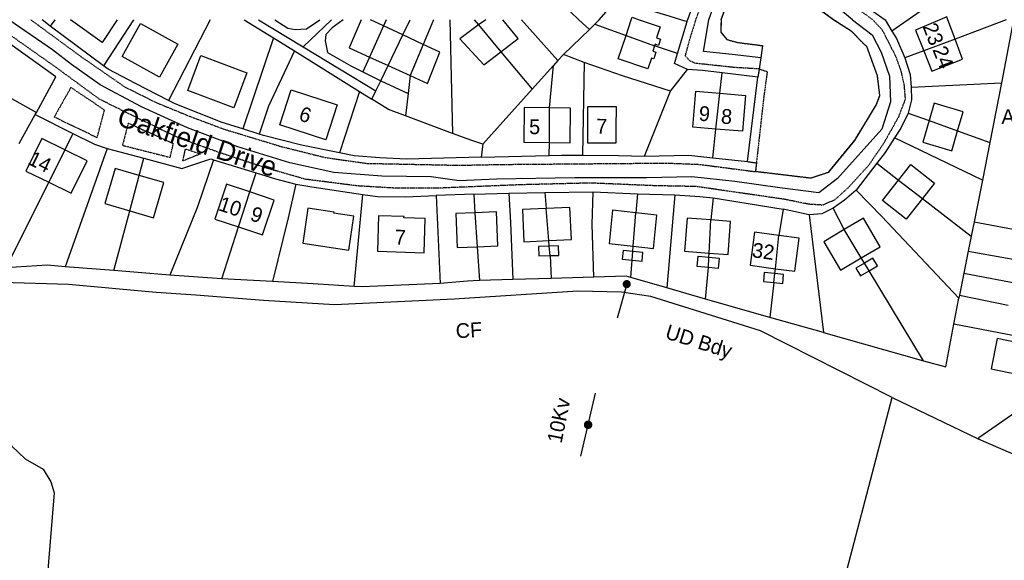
# Model space of a CAD drawing. Header units: metres. Extents: x 611948 to 1225781, y 656699 to 1316021.
# Tile 8 of 169: x 612098 to 612348, y 657506 to 657643. Entities that reach past the tile are written whole.
import ezdxf

# ---------------------------------------------------------------- set-up
doc = ezdxf.new("R2010")
doc.units = ezdxf.units.M
doc.linetypes.add('4696-16$0$PECK', pattern=[0.2, 0.1, -0.1])
doc.linetypes.add('4696-C$0$PECK', pattern=[0.2, 0.1, -0.1])
for name, color, linetype in [('4696-16$0$BLD_OTL_S', 253, 'Continuous'), ('4696-16$0$GEN_LIN_D', 253, 'Continuous'), ('4696-16$0$GEN_PCK_D', 253, '4696-16$0$PECK'), ('4696-16$0$ROADS', 253, 'Continuous'), ('4696-16$0$ROADS_CTR', 253, 'Continuous'), ('4696-16$0$ROADS_PCK', 253, '4696-16$0$PECK'), ('4696-C$0$BLD_INN_W', 253, 'Continuous'), ('4696-C$0$BLD_OTL_S', 253, 'Continuous'), ('4696-C$0$GEN_LIN_D', 253, 'Continuous'), ('4696-C$0$GEN_PCK_D', 253, '4696-C$0$PECK'), ('4696-C$0$MUNICIPAL', 253, 'Continuous'), ('4696-C$0$PARISH', 253, 'Continuous'), ('4696-C$0$POLE_SYMB', 253, 'Continuous'), ('4696-C$0$ROADS', 253, 'Continuous'), ('4696-C$0$ROADS_CTR', 253, 'Continuous'), ('4696-C$0$TEXT', 253, 'Continuous'), ('4696-C$0$TOWNLAND', 253, 'Continuous')]:
    doc.layers.add(name, color=color, linetype=linetype)
doc.styles.add('4696-C$0$STANDARD', font='txt')

# ---------------------------------------------------------------- blocks, each defined once
blk = doc.blocks.new('4696-16')
at = {"layer": '4696-16$0$BLD_OTL_S', "flags": 128}
for points in [[(612253.518, 657643.381), (612253.728, 657644.006), (612255.547, 657643.381)], [(612333.805, 657643.381), (612333.496, 657644.119), (612331.753, 657643.381)]]:
    blk.add_lwpolyline(points, dxfattribs=at)
at = {"layer": '4696-16$0$GEN_LIN_D', "flags": 128}
for points in [[(612276.283, 657643.381), (612280.548, 657655.082), (612281.201, 657655.917), (612282.049, 657656.552), (612283.54, 657657.153), (612284.973, 657657.314), (612285.835, 657657.218), (612304.889, 657643.381)], [(612343.231, 657656.972), (612323.738, 657643.381)], [(612270.729, 657651.544), (612267.774, 657643.381)], [(612245.411, 657643.381), (612247.066, 657645.27), (612248.503, 657648.773)], [(612248.503, 657648.773), (612263.037, 657644.383), (612266.235, 657643.381)], [(612240.238, 657643.381), (612238.094, 657645.406)], [(612314.737, 657645.578), (612317.872, 657643.381)]]:
    blk.add_lwpolyline(points, dxfattribs=at)
at = {"layer": '4696-16$0$GEN_PCK_D', "flags": 128}
blk.add_lwpolyline([(612276.283, 657643.381), (612280.548, 657655.082), (612281.201, 657655.917), (612282.049, 657656.552), (612283.54, 657657.153), (612284.973, 657657.314), (612285.835, 657657.218), (612304.889, 657643.381)], dxfattribs=at)
at = {"layer": '4696-16$0$ROADS', "flags": 128}
for points in [[(612276.283, 657643.381), (612280.548, 657655.082), (612281.201, 657655.917), (612282.049, 657656.552), (612283.54, 657657.153), (612284.973, 657657.314), (612285.835, 657657.218), (612304.889, 657643.381)], [(612270.729, 657651.544), (612267.774, 657643.381)], [(612314.737, 657645.578), (612317.872, 657643.381)]]:
    blk.add_lwpolyline(points, dxfattribs=at)
at = {"layer": '4696-16$0$ROADS_CTR', "flags": 128}
for points in [[(612273.213, 657643.381), (612277.831, 657656.581), (612282.241, 657661.801)], [(612309.637, 657643.381), (612304.148, 657647.917), (612290.136, 657657.769), (612283.568, 657661.491), (612282.241, 657661.801)]]:
    blk.add_lwpolyline(points, dxfattribs=at)
at = {"layer": '4696-16$0$ROADS_PCK', "flags": 128}
for points in [[(612298.473, 657694.26), (612289.211, 657684.562), (612284.889, 657673.132), (612283.499, 657669.669), (612283.278, 657668.782), (612283.218, 657668.054), (612283.264, 657667.324), (612283.415, 657666.609), (612283.831, 657665.595), (612284.226, 657664.981), (612284.706, 657664.429), (612285.261, 657663.953), (612291.263, 657660.429), (612298.845, 657655.815), (612306.031, 657649.776), (612314.722, 657643.381)], [(612269.901, 657643.381), (612275.455, 657658.835), (612275.305, 657659.682), (612274.872, 657660.425), (612274.45, 657660.816), (612273.949, 657661.098), (612262.625, 657664.625)]]:
    blk.add_lwpolyline(points, dxfattribs=at)
blk = doc.blocks.new('4696-C$0$36', base_point=(144.988486, 310.919762))
blk.add_line((140.875383, 310.92339), (149.050238, 310.92339))
at = {"const_width": 0.539928}
blk.add_lwpolyline([(144.673376, 310.923808, 1), (145.213304, 310.923808, 1)], format="xyb", close=True, dxfattribs=at)
blk = doc.blocks.new('4696-C$0$37', base_point=(145.909475, 308.83511))
blk.add_line((145.962562, 308.791096), (150.424369, 308.791096))
at = {"const_width": 0.51646}
blk.add_lwpolyline([(145.704332, 308.791096, 1), (146.220792, 308.791096, 1)], format="xyb", close=True, dxfattribs=at)
blk = doc.blocks.new('4696-C')
at = {"layer": '4696-C$0$BLD_INN_W', "flags": 128}
for points in [[(612190.702, 657641.841), (612187.111, 657633.916)], [(612214.808, 657642.052), (612220.466, 657635.244)], [(612191.855, 657631.758), (612195.608, 657639.549)], [(612252.193, 657639.405), (612259.441, 657636.764)], [(612200.792, 657637.128), (612197.481, 657629.198)], [(612335.612, 657638.483), (612327.68, 657635.489)], [(612274.988, 657615.674), (612275.978, 657624.753)], [(612232.742, 657612.258), (612232.8, 657621.013)], [(612329.025, 657617.798), (612336.252, 657615.193)], [(612109.881, 657610.384), (612105.806, 657602.198)], [(612126.348, 657594.935), (612128.75, 657603.914)], [(612321.3, 657602.753), (612327.355, 657598.059)], [(612153.944, 657590.844), (612156.806, 657599.714)], [(612213.877, 657594.472), (612214.452, 657585.85)], [(612232.63, 657587.383), (612231.974, 657595.531)], [(612254.02, 657585.974), (612254.647, 657594.439)], [(612273.255, 657584.202), (612273.681, 657592.619)], [(612311.839, 657582.992), (612307.506, 657590.167)], [(612290.065, 657580.28), (612290.949, 657588.671)], [(612232.936, 657583.593), (612232.741, 657586.009)], [(612253.759, 657582.458), (612253.922, 657584.649)], [(612273.072, 657580.576), (612273.203, 657583.169)], [(612313.806, 657579.736), (612312.619, 657581.702)], [(612289.694, 657576.757), (612289.936, 657579.055)]]:
    blk.add_lwpolyline(points, dxfattribs=at)
at = {"layer": '4696-C$0$BLD_OTL_S', "flags": 128}
for points in [[(612123.184, 657643.382), (612119.338, 657637.644), (612111.335, 657643.382)], [(612129.046, 657642.432), (612138.573, 657637.154), (612133.937, 657628.787), (612124.41, 657634.065), (612129.046, 657642.432)], [(612185.072, 657643.382), (612182.022, 657636.231), (612187.111, 657633.916)], [(612190.702, 657641.841), (612187.111, 657633.916)], [(612190.702, 657641.841), (612187.405, 657643.382)], [(612195.608, 657639.549), (612190.702, 657641.841)], [(612214.808, 657642.052), (612210.063, 657638.573), (612216.098, 657631.914), (612220.466, 657635.244)], [(612216.621, 657643.382), (612214.808, 657642.052)], [(612214.808, 657642.052), (612220.466, 657635.244)], [(612220.466, 657635.244), (612224.865, 657638.599), (612220.92, 657643.382)], [(612252.193, 657639.405), (612253.518, 657643.381)], [(612255.548, 657643.381), (612260.885, 657641.604), (612259.945, 657638.778), (612260.954, 657638.441), (612260.427, 657636.862), (612259.569, 657637.148), (612259.441, 657636.764)], [(612331.753, 657643.381), (612325.621, 657640.743), (612327.68, 657635.489)], [(612335.612, 657638.483), (612333.805, 657643.381)], [(612191.855, 657631.758), (612195.608, 657639.549)], [(612200.792, 657637.128), (612195.608, 657639.549)], [(612259.441, 657636.764), (612258.986, 657635.398), (612259.778, 657635.134), (612259.223, 657633.47), (612258.634, 657633.666), (612257.732, 657630.958), (612250.214, 657633.463), (612252.193, 657639.405)], [(612252.193, 657639.405), (612259.441, 657636.764)], [(612197.481, 657629.198), (612201.841, 657627.215), (612204.957, 657635.182), (612200.792, 657637.128)], [(612200.792, 657637.128), (612197.481, 657629.198)], [(612327.68, 657635.489), (612329.712, 657630.299), (612337.505, 657633.351), (612335.612, 657638.483)], [(612335.612, 657638.483), (612327.68, 657635.489)], [(612144.41, 657634.284), (612156.066, 657629.889), (612152.732, 657621.045), (612141.075, 657625.44), (612144.41, 657634.284)], [(612187.111, 657633.916), (612191.855, 657631.758)], [(612191.855, 657631.758), (612197.481, 657629.198)], [(612167.307, 657625.599), (612178.955, 657621.814), (612176.073, 657612.943), (612164.424, 657616.728), (612167.307, 657625.599)], [(612274.988, 657615.674), (612269.16, 657616.163), (612269.923, 657625.261), (612275.978, 657624.753)], [(612274.988, 657615.674), (612275.978, 657624.753)], [(612275.978, 657624.753), (612282.503, 657624.206), (612281.74, 657615.108), (612274.988, 657615.674)], [(612336.252, 657615.193), (612337.67, 657620.029), (612330.312, 657622.187), (612329.025, 657617.798)], [(612232.8, 657621.013), (612226.34, 657621.089), (612226.243, 657612.334), (612232.742, 657612.258)], [(612232.742, 657612.258), (612238, 657612.187), (612238.113, 657620.958), (612232.8, 657621.013)], [(612232.742, 657612.258), (612232.8, 657621.013)], [(612249.635, 657615.852), (612249.619, 657612.102), (612242.481, 657612.123), (612242.521, 657621.391), (612249.659, 657621.362), (612249.635, 657615.852)], [(612329.025, 657617.798), (612327.426, 657612.344), (612334.783, 657610.186), (612336.252, 657615.193)], [(612329.025, 657617.798), (612336.252, 657615.193)], [(612109.881, 657610.384), (612104.059, 657613.244), (612100.029, 657605.033), (612105.806, 657602.198)], [(612105.806, 657602.198), (612111.535, 657599.385), (612115.564, 657607.592), (612109.881, 657610.384)], [(612109.881, 657610.384), (612105.806, 657602.198)], [(612321.3, 657602.753), (612324.44, 657606.697), (612330.437, 657601.932), (612327.355, 657598.059)], [(612128.75, 657603.914), (612122.623, 657605.691), (612120.035, 657596.766), (612126.348, 657594.935)], [(612126.348, 657594.935), (612132.391, 657593.182), (612134.98, 657602.107), (612128.75, 657603.914)], [(612126.348, 657594.935), (612128.75, 657603.914)], [(612156.806, 657599.714), (612150.848, 657601.689), (612147.917, 657592.841), (612153.944, 657590.844)], [(612327.355, 657598.059), (612323.183, 657592.817), (612317.185, 657597.585), (612321.3, 657602.753)], [(612321.3, 657602.753), (612327.355, 657598.059)], [(612153.944, 657590.844), (612156.806, 657599.714)], [(612153.944, 657590.844), (612160.018, 657588.833), (612162.948, 657597.679), (612156.806, 657599.714)], [(612170.238, 657586.71), (612181.908, 657584.994), (612183.173, 657593.589), (612178.115, 657594.333), (612178.155, 657594.607), (612171.542, 657595.58), (612170.238, 657586.71)], [(612213.877, 657594.472), (612209.036, 657594.287), (612209.36, 657585.659), (612214.452, 657585.85)], [(612214.452, 657585.85), (612219.695, 657586.046), (612219.373, 657594.683), (612213.877, 657594.472)], [(612213.877, 657594.472), (612214.452, 657585.85)], [(612231.974, 657595.531), (612225.925, 657595.248), (612226.299, 657587.089), (612232.63, 657587.383)], [(612232.63, 657587.383), (612238.33, 657587.648), (612237.956, 657595.811), (612231.974, 657595.531)], [(612232.63, 657587.383), (612231.974, 657595.531)], [(612254.647, 657594.439), (612248.799, 657595.074), (612247.874, 657586.642), (612254.02, 657585.974)], [(612254.02, 657585.974), (612254.647, 657594.439)], [(612254.02, 657585.974), (612259.115, 657585.421), (612260.036, 657593.854), (612254.647, 657594.439)], [(612189.191, 657584.69), (612201.015, 657584.335), (612201.274, 657592.971), (612195.887, 657593.132), (612195.898, 657593.481), (612189.461, 657593.674), (612189.191, 657584.69)], [(612273.681, 657592.619), (612267.669, 657593.075), (612267.022, 657584.68), (612273.255, 657584.202)], [(612273.255, 657584.202), (612278.064, 657583.834), (612278.711, 657592.237), (612273.681, 657592.619)], [(612273.255, 657584.202), (612273.681, 657592.619)], [(612311.839, 657582.992), (612316.63, 657585.837), (612312.356, 657593.047), (612307.506, 657590.167)], [(612290.949, 657588.671), (612284.803, 657589.499), (612283.664, 657581.146), (612290.065, 657580.28)], [(612307.506, 657590.167), (612302.322, 657587.087), (612306.604, 657579.884), (612311.839, 657582.992)], [(612311.839, 657582.992), (612307.506, 657590.167)], [(612290.065, 657580.28), (612294.96, 657579.618), (612296.092, 657587.979), (612290.949, 657588.671)], [(612290.065, 657580.28), (612290.949, 657588.671)], [(612232.741, 657586.009), (612230.022, 657585.937), (612230.079, 657583.517), (612232.936, 657583.593)], [(612232.936, 657583.593), (612235.16, 657583.652), (612235.103, 657586.072), (612232.741, 657586.009)], [(612232.936, 657583.593), (612232.741, 657586.009)], [(612253.922, 657584.649), (612251.459, 657584.888), (612251.238, 657582.698), (612253.759, 657582.458)], [(612253.759, 657582.458), (612256.259, 657582.219), (612256.472, 657584.402), (612253.922, 657584.649)], [(612253.759, 657582.458), (612253.922, 657584.649)], [(612273.072, 657580.576), (612270.266, 657580.831), (612270.51, 657583.419), (612273.203, 657583.169)], [(612273.072, 657580.576), (612273.203, 657583.169)], [(612273.203, 657583.169), (612275.775, 657582.931), (612275.531, 657580.352), (612273.072, 657580.576)], [(612312.619, 657581.702), (612310.489, 657580.429), (612311.674, 657578.461), (612313.806, 657579.736)], [(612313.806, 657579.736), (612315.939, 657581.012), (612314.755, 657582.979), (612312.619, 657581.702)], [(612313.806, 657579.736), (612312.619, 657581.702)], [(612289.936, 657579.055), (612287.241, 657579.321), (612287.025, 657577.016), (612289.694, 657576.757)], [(612289.694, 657576.757), (612289.936, 657579.055)], [(612289.694, 657576.757), (612291.923, 657576.54), (612292.147, 657578.837), (612289.936, 657579.055)]]:
    blk.add_lwpolyline(points, dxfattribs=at)
at = {"layer": '4696-C$0$GEN_LIN_D', "flags": 128}
for points in [[(612106.21, 657641.712), (612104.131, 657643.382)], [(612107.326, 657643.382), (612106.21, 657641.712)], [(612119.695, 657631.714), (612106.21, 657641.712)], [(612127.298, 657643.382), (612119.695, 657631.714)], [(612146.764, 657643.382), (612136.217, 657622.871)], [(612155.409, 657643.382), (612162.818, 657638.769)], [(612163.115, 657643.382), (612166.436, 657641.261), (612168.256, 657640.907), (612171.149, 657641.082), (612174.52, 657643.382)], [(612180.482, 657643.382), (612177.644, 657641.352), (612176.065, 657639.631), (612175.932, 657637.998), (612176.516, 657635.072), (612182.408, 657631.714), (612185.427, 657630.197)], [(612191.399, 657643.382), (612190.702, 657641.841)], [(612195.608, 657639.549), (612197.453, 657643.382)], [(612203.404, 657643.382), (612200.792, 657637.128)], [(612207.53, 657643.382), (612208.21, 657614.564)], [(612213.704, 657643.382), (612214.808, 657642.052)], [(612225.667, 657643.382), (612234.889, 657633.023)], [(612240.238, 657643.381), (612242.888, 657640.937)], [(612244.283, 657642.289), (612242.888, 657640.937)], [(612245.411, 657643.381), (612244.283, 657642.289)], [(612244.283, 657642.289), (612252.193, 657639.405)], [(612265.261, 657634.832), (612267.648, 657642.952)], [(612266.236, 657643.381), (612267.648, 657642.952)], [(612267.648, 657642.952), (612267.774, 657643.381)], [(612276.283, 657643.381), (612276.214, 657640.213), (612277.788, 657638.339), (612280.473, 657637.622), (612286.804, 657636.807), (612286.362, 657633.697)], [(612304.889, 657643.381), (612309.244, 657640.553), (612312.379, 657637.318), (612313.174, 657636.632), (612315.839, 657629.25), (612316.485, 657624.1), (612315.648, 657621.888), (612310.09, 657612.796), (612303.397, 657604.653), (612299.05, 657603.198), (612284.993, 657604.871)], [(612317.872, 657643.381), (612319.592, 657640.491)], [(612323.738, 657643.381), (612319.592, 657640.491)], [(612348.589, 657643.381), (612335.612, 657638.483)], [(612350.411, 657643.381), (612347.429, 657627.359)], [(612102.684, 657619.897), (612107.598, 657628.894), (612091.413, 657640.481), (612088.455, 657639.053), (612081.227, 657631.965)], [(612242.888, 657640.937), (612236.35, 657634.598)], [(612319.592, 657640.491), (612320.726, 657638.584), (612322.912, 657633.689)], [(612162.818, 657638.769), (612155.06, 657615.688)], [(612162.818, 657638.769), (612168.093, 657635.483)], [(612265.261, 657634.832), (612259.441, 657636.764)], [(612168.093, 657635.483), (612161.558, 657621.441), (612159.157, 657614.383)], [(612168.093, 657635.483), (612184.63, 657625.187)], [(612220.466, 657635.244), (612228.366, 657625.739)], [(612236.35, 657634.598), (612234.889, 657633.023)], [(612241.612, 657632.536), (612236.35, 657634.598)], [(612267.745, 657630.79), (612264.514, 657632.286), (612265.261, 657634.832)], [(612327.68, 657635.489), (612322.912, 657633.689)], [(612136.217, 657622.871), (612127.796, 657627.17), (612120.9, 657630.816), (612119.695, 657631.714)], [(612187.111, 657633.916), (612185.427, 657630.197)], [(612189.997, 657627.899), (612191.855, 657631.758)], [(612233.833, 657631.804), (612228.366, 657625.739)], [(612232.8, 657621.013), (612233.833, 657631.804)], [(612234.889, 657633.023), (612233.833, 657631.804)], [(612241.612, 657632.536), (612241.186, 657609.01)], [(612263.487, 657625.289), (612251.254, 657629.178), (612241.612, 657632.536)], [(612286.362, 657633.697), (612285.963, 657630.897)], [(612322.912, 657633.689), (612324.211, 657629.479), (612324.458, 657626.293)], [(612185.427, 657630.197), (612189.997, 657627.899)], [(612197.481, 657629.198), (612196.927, 657624.662)], [(612263.487, 657625.289), (612267.745, 657630.79)], [(612276.541, 657629.916), (612271.558, 657630.496), (612267.745, 657630.79)], [(612275.978, 657624.753), (612276.541, 657629.916)], [(612285.646, 657628.857), (612276.541, 657629.916)], [(612285.963, 657630.897), (612285.646, 657628.857)], [(612188.768, 657625.346), (612189.997, 657627.899)], [(612189.997, 657627.899), (612196.927, 657624.662)], [(612282.956, 657607.41), (612285.646, 657628.857)], [(612282.956, 657607.41), (612285.646, 657628.857)], [(612324.458, 657626.293), (612347.429, 657627.359)], [(612347.429, 657627.359), (612344.422, 657612.249)], [(612095.02, 657624.208), (612102.684, 657619.897)], [(612184.63, 657625.187), (612179.542, 657609.635)], [(612184.63, 657625.187), (612187.754, 657623.241)], [(612187.754, 657623.241), (612188.768, 657625.346)], [(612196.927, 657624.662), (612196.252, 657619.026)], [(612228.366, 657625.739), (612215.884, 657611.85)], [(612256.829, 657608.785), (612263.487, 657625.289)], [(612324.458, 657626.293), (612324.587, 657623.081), (612323.711, 657619.712)], [(612155.06, 657615.688), (612149.811, 657617.358), (612137.86, 657622.032), (612136.217, 657622.871)], [(612196.252, 657619.026), (612191.936, 657620.637), (612187.754, 657623.241)], [(612098.354, 657611.99), (612102.381, 657619.343)], [(612102.381, 657619.343), (612102.684, 657619.897)], [(612102.381, 657619.343), (612111.958, 657614.557)], [(612208.21, 657614.564), (612196.252, 657619.026)], [(612323.711, 657619.712), (612321.849, 657615.872), (612320.269, 657613.407)], [(612323.711, 657619.712), (612329.025, 657617.798)], [(612111.958, 657614.557), (612109.881, 657610.384)], [(612111.958, 657614.557), (612117.412, 657611.831), (612120.597, 657610.752)], [(612159.157, 657614.383), (612155.06, 657615.688)], [(612179.542, 657609.635), (612169.897, 657611.61), (612160.23, 657614.042), (612159.157, 657614.383)], [(612215.884, 657611.85), (612213.081, 657612.746), (612208.21, 657614.564)], [(612274.191, 657608.359), (612274.988, 657615.674)], [(612336.252, 657615.193), (612344.422, 657612.249)], [(612215.884, 657611.85), (612215.481, 657608.509)], [(612232.698, 657608.951), (612232.742, 657612.258)], [(612320.269, 657613.407), (612317.92, 657609.74), (612315.793, 657607.022)], [(612342.531, 657602.748), (612320.269, 657613.407)], [(612344.422, 657612.249), (612342.531, 657602.748)], [(612120.597, 657610.752), (612109.991, 657580.779)], [(612120.597, 657610.752), (612129.917, 657608.274)], [(612215.481, 657608.509), (612196.529, 657607.999), (612189.775, 657608.344), (612183.24, 657608.877), (612179.542, 657609.635)], [(612232.698, 657608.951), (612235.785, 657609.051), (612241.186, 657609.01)], [(612241.186, 657609.01), (612250.248, 657608.941), (612256.829, 657608.785)], [(612256.829, 657608.785), (612268.119, 657609.016), (612274.191, 657608.359)], [(612128.75, 657603.914), (612129.917, 657608.274)], [(612129.917, 657608.274), (612139.592, 657605.656), (612146.918, 657608.104), (612147.57, 657607.895)], [(612147.57, 657607.895), (612143.553, 657595.935), (612136.538, 657578.664)], [(612147.57, 657607.895), (612158.375, 657604.576)], [(612215.481, 657608.509), (612232.698, 657608.951)], [(612274.191, 657608.359), (612282.956, 657607.41)], [(612282.956, 657607.41), (612285.243, 657607.112)], [(612285.243, 657607.112), (612284.993, 657604.871)], [(612315.793, 657607.022), (612310.498, 657600.141)], [(612315.793, 657607.022), (612321.3, 657602.753)], [(612156.806, 657599.714), (612158.375, 657604.576)], [(612158.375, 657604.576), (612163.34, 657603.051), (612168.476, 657601.693)], [(612105.806, 657602.198), (612094.957, 657580.487)], [(612168.476, 657601.693), (612166.56, 657593.191), (612162.575, 657577.024)], [(612168.476, 657601.693), (612172.529, 657600.999), (612185.494, 657599.08)], [(612342.531, 657602.748), (612340.42, 657592.136)], [(612183.227, 657575.8), (612185.494, 657599.08)], [(612185.494, 657599.08), (612189.212, 657598.547), (612196.309, 657598.505), (612204.04, 657598.803)], [(612213.564, 657599.192), (612204.04, 657598.803)], [(612213.564, 657599.192), (612222.438, 657599.429)], [(612213.564, 657599.192), (612213.877, 657594.472)], [(612222.438, 657599.429), (612231.618, 657599.597)], [(612222.438, 657599.429), (612222.86, 657591.992), (612223.51, 657577.519)], [(612231.618, 657599.597), (612243.847, 657599.747)], [(612231.618, 657599.597), (612231.974, 657595.531)], [(612244.042, 657578.145), (612243.631, 657591.495), (612243.847, 657599.747)], [(612243.847, 657599.747), (612255.11, 657599.259)], [(612255.11, 657599.259), (612254.647, 657594.439)], [(612255.11, 657599.259), (612264.593, 657598.967)], [(612310.498, 657600.141), (612307.55, 657597.684), (612304.748, 657595.61)], [(612336.57, 657572.787), (612317.059, 657593.526), (612310.498, 657600.141)], [(612204.04, 657598.803), (612205.1, 657576.517)], [(612264.593, 657598.967), (612262.518, 657575.421)], [(612264.593, 657598.967), (612270.923, 657598.574), (612274.313, 657598.214)], [(612274.313, 657598.214), (612273.681, 657592.619)], [(612274.313, 657598.214), (612292.057, 657595.328)], [(612327.355, 657598.059), (612339.695, 657588.492)], [(612122.292, 657579.776), (612126.348, 657594.935)], [(612292.057, 657595.328), (612290.949, 657588.671)], [(612298.604, 657593.939), (612292.057, 657595.328)], [(612304.748, 657595.61), (612301.844, 657594.186), (612298.604, 657593.939)], [(612307.506, 657590.167), (612304.748, 657595.61)], [(612298.604, 657593.939), (612302.219, 657564.071)], [(612340.42, 657592.136), (612339.695, 657588.492)], [(612340.42, 657592.136), (612372.809, 657586.082)], [(612149.713, 657577.732), (612153.944, 657590.844)], [(612232.741, 657586.009), (612232.63, 657587.383)], [(612339.695, 657588.492), (612338.951, 657584.755)], [(612214.452, 657585.85), (612215.025, 657577.25)], [(612253.922, 657584.649), (612254.02, 657585.974)], [(612273.203, 657583.169), (612273.255, 657584.202)], [(612338.951, 657584.755), (612337.87, 657579.169)], [(612338.951, 657584.755), (612351.239, 657582.527)], [(612232.936, 657583.593), (612233.241, 657577.828)], [(612253.431, 657578.029), (612253.759, 657582.458)], [(612312.619, 657581.702), (612311.839, 657582.992)], [(612109.991, 657580.779), (612105.378, 657581.154), (612094.957, 657580.487)], [(612122.292, 657579.776), (612109.991, 657580.779)], [(612136.538, 657578.664), (612122.292, 657579.776)], [(612272.378, 657572.592), (612273.072, 657580.576)], [(612289.936, 657579.055), (612290.065, 657580.28)], [(612327.629, 657556.937), (612313.806, 657579.736)], [(612337.87, 657579.169), (612336.729, 657573.588)], [(612337.87, 657579.169), (612352.928, 657576.258)], [(612208.593, 657572.583), (612178.261, 657571.151), (612160.259, 657572.208), (612143.107, 657573.607), (612133.085, 657574.218), (612110.846, 657576.237), (612094.036, 657576.786), (612084.577, 657576.735), (612075.051, 657575.868), (612072.246, 657574.246)], [(612149.713, 657577.732), (612136.538, 657578.664)], [(612162.575, 657577.024), (612149.713, 657577.732)], [(612183.227, 657575.8), (612172.826, 657576.477), (612162.575, 657577.024)], [(612205.1, 657576.517), (612185.299, 657575.665), (612183.227, 657575.8)], [(612215.025, 657577.25), (612211.975, 657577.153), (612205.1, 657576.517)], [(612223.51, 657577.519), (612215.025, 657577.25)], [(612233.241, 657577.828), (612223.51, 657577.519)], [(612244.042, 657578.145), (612233.241, 657577.828)], [(612253.431, 657578.029), (612252.202, 657578.382), (612244.042, 657578.145)], [(612262.518, 657575.421), (612253.431, 657578.029)], [(612289.694, 657576.757), (612288.637, 657567.947)], [(612319.636, 657547.62), (612286.268, 657564.567), (612258.485, 657573.263), (612251.039, 657574.36), (612239.94, 657574.583), (612208.593, 657572.583)], [(612272.378, 657572.592), (612262.518, 657575.421)], [(612288.637, 657567.947), (612272.378, 657572.592)], [(612335.306, 657566.189), (612336.57, 657572.787)], [(612336.729, 657573.588), (612336.57, 657572.787)], [(612336.729, 657573.588), (612349.092, 657571.034)], [(612302.219, 657564.071), (612288.637, 657567.947)], [(612371.235, 657567.156), (612370.859, 657562.634), (612360.301, 657561.405), (612335.306, 657566.189)], [(612302.219, 657564.071), (612327.629, 657556.937)], [(612327.629, 657556.937), (612333.231, 657555.364), (612335.306, 657566.189)], [(612354.522, 657560.92), (612346.326, 657562.571), (612344.8, 657554.86), (612354.152, 657552.949), (612354.998, 657557.014), (612353.797, 657557.256), (612354.522, 657560.92)], [(612368.794, 657556.223), (612344.963, 657539.721), (612341.658, 657537.37), (612341.476, 657537.148)], [(612085.232, 657549.324), (612091.354, 657541.22), (612096.418, 657535.257), (612099.86, 657532.099), (612104.373, 657529.47), (612106.37, 657526.224), (612107.175, 657523.486), (612105.243, 657499.801), (612103.881, 657490.662), (612100.861, 657476.315), (612099.269, 657471.922), (612097.413, 657469.118)], [(612255.137, 657317.122), (612265.267, 657354.144), (612287.634, 657429.131), (612298.593, 657467.409), (612319.636, 657547.62)], [(612319.636, 657547.62), (612341.476, 657537.148)], [(612341.476, 657537.148), (612361.626, 657528.467)]]:
    blk.add_lwpolyline(points, dxfattribs=at)
at = {"layer": '4696-C$0$GEN_PCK_D', "flags": 128}
for points in [[(612314.722, 657643.381), (612317.123, 657640.822), (612320.524, 657634.168), (612321.857, 657630.478), (612322.657, 657626.869), (612322.964, 657623.196), (612321.237, 657618.679), (612317.518, 657612.055), (612313.634, 657606.381), (612308.63, 657600.923), (612305.085, 657597.69), (612302.034, 657596.388), (612298.479, 657596.614), (612292.195, 657597.887), (612269.987, 657601.094), (612259.44, 657601.298), (612243.1, 657601.978), (612225.426, 657601.537), (612203.986, 657600.658), (612193.301, 657600.707), (612184.096, 657601.252), (612170.874, 657602.946), (612160.831, 657605.821), (612149.222, 657609.645), (612138.837, 657613.37), (612126.577, 657619.303), (612118.675, 657623.235), (612107.62, 657631.332), (612093.43, 657641.327), (612091.544, 657642.751), (612090.258, 657642.665), (612089.065, 657642.143), (612086.368, 657639.988), (612081.614, 657635.127), (612077.332, 657630.132), (612073.208, 657624.946), (612070.761, 657621.342), (612070.679, 657620.209), (612070.732, 657619.281), (612071.171, 657617.893), (612072.737, 657615.76), (612069.678, 657610.518), (612067.431, 657611.679), (612066.279, 657611.865), (612065.442, 657611.735), (612064.921, 657611.505), (612064.32, 657611.091), (612063.806, 657610.577), (612063.228, 657609.886), (612054.901, 657596.229), (612053.666, 657594.362)], [(612101.249, 657643.382), (612113.969, 657634.053), (612125.059, 657626.366), (612132.96, 657622.432), (612141.711, 657618.841), (612150.087, 657615.692), (612164.93, 657611.193), (612176.011, 657608.439), (612186.374, 657606.978), (612209.972, 657606.492), (612220.061, 657606.697), (612262.479, 657607.049), (612270.814, 657606.712), (612284.993, 657604.871)], [(612285.963, 657630.897), (612279.769, 657631.256), (612269.736, 657632.331), (612268.315, 657633.018), (612267.23, 657634.205), (612268.326, 657638.252), (612269.901, 657643.381)], [(612276.283, 657643.381), (612276.214, 657640.213), (612277.788, 657638.339), (612280.473, 657637.622), (612286.804, 657636.807), (612286.362, 657633.697)], [(612304.889, 657643.381), (612309.244, 657640.553), (612312.379, 657637.318), (612313.174, 657636.632), (612315.839, 657629.25), (612316.485, 657624.1), (612315.648, 657621.888), (612310.09, 657612.796), (612303.397, 657604.653), (612299.05, 657603.198), (612284.993, 657604.871)], [(612286.362, 657633.697), (612285.963, 657630.897)], [(612285.963, 657630.897), (612287.988, 657630.239), (612287.104, 657623.762), (612285.243, 657607.112)], [(612285.963, 657630.897), (612285.646, 657628.857)], [(612107.218, 657618.742), (612118.102, 657613.515), (612119.96, 657620.492), (612111.43, 657626.207), (612107.218, 657618.742)], [(612124.508, 657611.552), (612136.597, 657608.488), (612137.414, 657611.951), (612125.965, 657617.157), (612124.508, 657611.552)], [(612139.832, 657607.577), (612140.481, 657610.623), (612144.272, 657609.375), (612139.832, 657607.577)], [(612282.956, 657607.41), (612285.243, 657607.112)], [(612285.243, 657607.112), (612284.993, 657604.871)]]:
    blk.add_lwpolyline(points, dxfattribs=at)
at = {"layer": '4696-C$0$MUNICIPAL', "flags": 128}
for points in [[(612208.593, 657572.583), (612178.261, 657571.151), (612160.259, 657572.208), (612143.107, 657573.607), (612133.085, 657574.218), (612110.846, 657576.237), (612094.036, 657576.786), (612084.577, 657576.735), (612075.051, 657575.868), (612072.246, 657574.246)], [(612319.636, 657547.62), (612286.268, 657564.567), (612258.485, 657573.263), (612251.039, 657574.36), (612239.94, 657574.583), (612208.593, 657572.583)], [(612319.636, 657547.62), (612341.476, 657537.148)], [(612341.476, 657537.148), (612361.626, 657528.467)]]:
    blk.add_lwpolyline(points, dxfattribs=at)
at = {"layer": '4696-C$0$PARISH', "flags": 128}
for points in [[(612208.593, 657572.583), (612178.261, 657571.151), (612160.259, 657572.208), (612143.107, 657573.607), (612133.085, 657574.218), (612110.846, 657576.237), (612094.036, 657576.786), (612084.577, 657576.735), (612075.051, 657575.868), (612072.246, 657574.246)], [(612319.636, 657547.62), (612286.268, 657564.567), (612258.485, 657573.263), (612251.039, 657574.36), (612239.94, 657574.583), (612208.593, 657572.583)], [(612319.636, 657547.62), (612341.476, 657537.148)], [(612341.476, 657537.148), (612361.626, 657528.467)]]:
    blk.add_lwpolyline(points, dxfattribs=at)
at = {"layer": '4696-C$0$ROADS', "flags": 128}
for points in [[(612106.21, 657641.712), (612104.131, 657643.382)], [(612119.695, 657631.714), (612106.21, 657641.712)], [(612155.409, 657643.382), (612162.818, 657638.769)], [(612163.115, 657643.382), (612166.436, 657641.261), (612168.256, 657640.907), (612171.149, 657641.082), (612174.52, 657643.382)], [(612180.482, 657643.382), (612177.644, 657641.352), (612176.065, 657639.631), (612175.932, 657637.998), (612176.516, 657635.072), (612182.408, 657631.714), (612185.427, 657630.197)], [(612265.261, 657634.832), (612267.648, 657642.952)], [(612267.648, 657642.952), (612267.774, 657643.381)], [(612276.283, 657643.381), (612276.214, 657640.213), (612277.788, 657638.339), (612280.473, 657637.622), (612286.804, 657636.807), (612286.362, 657633.697)], [(612304.889, 657643.381), (612309.244, 657640.553), (612312.379, 657637.318), (612313.174, 657636.632), (612315.839, 657629.25), (612316.485, 657624.1), (612315.648, 657621.888), (612310.09, 657612.796), (612303.397, 657604.653), (612299.05, 657603.198), (612284.993, 657604.871)], [(612317.872, 657643.381), (612319.592, 657640.491)], [(612102.684, 657619.897), (612107.598, 657628.894), (612091.413, 657640.481), (612088.455, 657639.053), (612081.227, 657631.965)], [(612319.592, 657640.491), (612320.726, 657638.584), (612322.912, 657633.689)], [(612162.818, 657638.769), (612168.093, 657635.483)], [(612168.093, 657635.483), (612184.63, 657625.187)], [(612267.745, 657630.79), (612264.514, 657632.286), (612265.261, 657634.832)], [(612136.217, 657622.871), (612127.796, 657627.17), (612120.9, 657630.816), (612119.695, 657631.714)], [(612286.362, 657633.697), (612285.963, 657630.897)], [(612322.912, 657633.689), (612324.211, 657629.479), (612324.458, 657626.293)], [(612185.427, 657630.197), (612189.997, 657627.899)], [(612276.541, 657629.916), (612271.558, 657630.496), (612267.745, 657630.79)], [(612285.646, 657628.857), (612276.541, 657629.916)], [(612285.963, 657630.897), (612285.646, 657628.857)], [(612188.768, 657625.346), (612189.997, 657627.899)], [(612184.63, 657625.187), (612187.754, 657623.241)], [(612187.754, 657623.241), (612188.768, 657625.346)], [(612324.458, 657626.293), (612324.587, 657623.081), (612323.711, 657619.712)], [(612155.06, 657615.688), (612149.811, 657617.358), (612137.86, 657622.032), (612136.217, 657622.871)], [(612102.381, 657619.343), (612102.684, 657619.897)], [(612102.381, 657619.343), (612111.958, 657614.557)], [(612323.711, 657619.712), (612321.849, 657615.872), (612320.269, 657613.407)], [(612111.958, 657614.557), (612117.412, 657611.831), (612120.597, 657610.752)], [(612159.157, 657614.383), (612155.06, 657615.688)], [(612179.542, 657609.635), (612169.897, 657611.61), (612160.23, 657614.042), (612159.157, 657614.383)], [(612320.269, 657613.407), (612317.92, 657609.74), (612315.793, 657607.022)], [(612120.597, 657610.752), (612129.917, 657608.274)], [(612215.481, 657608.509), (612196.529, 657607.999), (612189.775, 657608.344), (612183.24, 657608.877), (612179.542, 657609.635)], [(612232.698, 657608.951), (612235.785, 657609.051), (612241.186, 657609.01)], [(612241.186, 657609.01), (612250.248, 657608.941), (612256.829, 657608.785)], [(612256.829, 657608.785), (612268.119, 657609.016), (612274.191, 657608.359)], [(612129.917, 657608.274), (612139.592, 657605.656), (612146.918, 657608.104), (612147.57, 657607.895)], [(612147.57, 657607.895), (612158.375, 657604.576)], [(612215.481, 657608.509), (612232.698, 657608.951)], [(612274.191, 657608.359), (612282.956, 657607.41)], [(612282.956, 657607.41), (612285.243, 657607.112)], [(612285.243, 657607.112), (612284.993, 657604.871)], [(612315.793, 657607.022), (612310.498, 657600.141)], [(612158.375, 657604.576), (612163.34, 657603.051), (612168.476, 657601.693)], [(612168.476, 657601.693), (612172.529, 657600.999), (612185.494, 657599.08)], [(612185.494, 657599.08), (612189.212, 657598.547), (612196.309, 657598.505), (612204.04, 657598.803)], [(612213.564, 657599.192), (612204.04, 657598.803)], [(612213.564, 657599.192), (612222.438, 657599.429)], [(612222.438, 657599.429), (612231.618, 657599.597)], [(612231.618, 657599.597), (612243.847, 657599.747)], [(612243.847, 657599.747), (612255.11, 657599.259)], [(612255.11, 657599.259), (612264.593, 657598.967)], [(612310.498, 657600.141), (612307.55, 657597.684), (612304.748, 657595.61)], [(612264.593, 657598.967), (612270.923, 657598.574), (612274.313, 657598.214)], [(612274.313, 657598.214), (612292.057, 657595.328)], [(612298.604, 657593.939), (612292.057, 657595.328)], [(612304.748, 657595.61), (612301.844, 657594.186), (612298.604, 657593.939)]]:
    blk.add_lwpolyline(points, dxfattribs=at)
at = {"layer": '4696-C$0$ROADS_CTR', "flags": 128}
for points in [[(612309.637, 657643.381), (612314.597, 657639.539), (612316.911, 657635.19), (612319.004, 657629.042), (612319.272, 657622.605), (612317.06, 657615.607), (612305.8, 657603.095), (612301.086, 657599.489), (612291.201, 657600.77), (612279.814, 657602.367), (612268.874, 657603.516), (612257.426, 657603.345), (612239.236, 657603.322), (612219.38, 657602.931), (612209.852, 657602.581), (612202.786, 657603.524), (612190.271, 657603.708), (612178.096, 657604.623), (612166.954, 657607.136), (612153.783, 657611.179), (612140.979, 657615.956), (612129.299, 657621.292), (612118.844, 657626.847), (612111.564, 657632.037), (612106.792, 657635.768), (612095.682, 657643.382)], [(612159.039, 657643.382), (612170.327, 657636.534)], [(612177.511, 657643.382), (612170.327, 657636.534)], [(612286.362, 657633.697), (612279.068, 657634.563), (612271.86, 657635.309), (612273.213, 657643.381)], [(612170.327, 657636.534), (612188.768, 657625.346)]]:
    blk.add_lwpolyline(points, dxfattribs=at)
at = {"layer": '4696-C$0$TOWNLAND', "flags": 128}
for points in [[(612208.593, 657572.583), (612178.261, 657571.151), (612160.259, 657572.208), (612143.107, 657573.607), (612133.085, 657574.218), (612110.846, 657576.237), (612094.036, 657576.786), (612084.577, 657576.735), (612075.051, 657575.868), (612072.246, 657574.246)], [(612319.636, 657547.62), (612286.268, 657564.567), (612258.485, 657573.263), (612251.039, 657574.36), (612239.94, 657574.583), (612208.593, 657572.583)], [(612319.636, 657547.62), (612341.476, 657537.148)], [(612341.476, 657537.148), (612361.626, 657528.467)]]:
    blk.add_lwpolyline(points, dxfattribs=at)
at = {"layer": '4696-C$0$POLE_SYMB', "xscale": 2, "yscale": 2}
for name, p, rotation in [('4696-C$0$37', (612252.475, 657576.445), 254.5180000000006), ('4696-C$0$36', (612242.601, 657540.797), 76.97100000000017)]:
    blk.add_blockref(name, p, dxfattribs=dict(at, rotation=rotation))
at = {"layer": '4696-C$0$BLD_OTL_S', "style": '4696-C$0$STANDARD'}
for s, rotation, p in [('23', -68.70001, (612327.329, 657641.682)), ('24', -68.70001, (612329.84, 657635.806)), ('9', -4.8, (612270.529, 657617.807)), ('6', -18.1, (612168.986, 657617.965)), ('8', -4.8, (612276.147, 657617.095)), ('7', -0.2, (612244.63, 657614.51)), ('14', -26.20001, (612100.271, 657606.916)), ('10', -18.4, (612148.619, 657595.141)), ('9', -18.4, (612156.634, 657592.623)), ('7', -1.8, (612193.525, 657586.42)), ('32', -7.8, (612283.99, 657583.214))]:
    blk.add_text(s, height=3.75, rotation=rotation, dxfattribs=at).set_placement(p)
blk.add_text('5', height=3.75, dxfattribs=at).set_placement((612227.621, 657614.374))
at = {"layer": '4696-C$0$MUNICIPAL', "style": '4696-C$0$STANDARD'}
for s, rotation, p in [('CF', 3.6, (612209.133, 657562.612)), ('UD Bdy', -17.5, (612261.865, 657562.684))]:
    blk.add_text(s, height=3.75, rotation=rotation, dxfattribs=at).set_placement(p)
at = {"layer": '4696-C$0$PARISH', "style": '4696-C$0$STANDARD'}
for s, rotation, p in [('CF', 3.6, (612209.133, 657562.612)), ('UD Bdy', -17.5, (612261.865, 657562.684))]:
    blk.add_text(s, height=3.75, rotation=rotation, dxfattribs=at).set_placement(p)
at = {"layer": '4696-C$0$POLE_SYMB', "style": '4696-C$0$STANDARD'}
blk.add_text('10Kv', height=3.75, rotation=78.60002, dxfattribs=at).set_placement((612235.833, 657535.865))
at = {"layer": '4696-C$0$ROADS', "style": '4696-C$0$STANDARD'}
blk.add_text('Oakfield Drive', height=5, rotation=-18.5, dxfattribs=at).set_placement((612122.821, 657616.756))
blk.add_text('Oakfield Drive', height=5, rotation=-18.5, dxfattribs=at).set_placement((612122.821, 657616.756))
at = {"layer": '4696-C$0$TEXT', "style": '4696-C$0$STANDARD'}
blk.add_text('Area Under Development', height=3.75, dxfattribs=at).set_placement((612347.375, 657616.955))
at = {"layer": '4696-C$0$TOWNLAND', "style": '4696-C$0$STANDARD'}
blk.add_text('CF', height=3.75, rotation=3.6, dxfattribs=at).set_placement((612209.133, 657562.612))
blk = doc.blocks.new('OS Mapping')
for name in ['4696-16', '4696-C']:
    blk.add_blockref(name, (0, 0))

msp = doc.modelspace()

# ---------------------------------------------------------------- block references
msp.add_blockref('OS Mapping', (0, 0))

doc.saveas('drawing.dxf')
